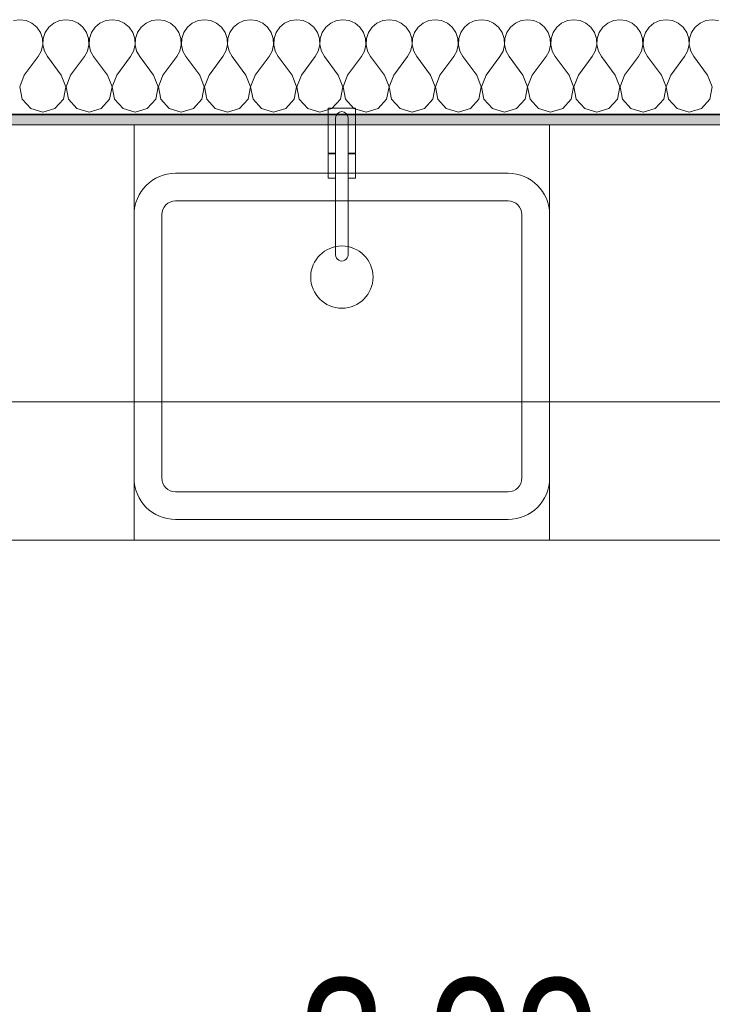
# Model space of a CAD drawing. Header units: centimetres. Extents: x -7.1 to 26.5, y -14.7 to 18.1.
# Tile 30 of 186: x 3.7 to 4.7, y 2.3 to 3.7. Entities that reach past the tile are written whole.
import ezdxf

# ---------------------------------------------------------------- set-up
doc = ezdxf.new("R2010")
doc.units = ezdxf.units.CM
doc.header["$LTSCALE"] = 10
doc.header["$PDMODE"] = 65
doc.linetypes.add('AUSGEZOGEN', pattern=[0])
for name, color, linetype in [('XR$1$015 Murs intérieurs', 7, 'Continuous'), ('XR$1$015 Murs intérieurs – Lignes de séparation des couches', 7, 'Continuous'), ('XR$1$065 Mobilier installé', 7, 'Continuous'), ('XR$1$080 Définition des locaux – Contour', 7, 'Continuous'), ('XR$2$105 Cotations100', 7, 'Continuous'), ('XR$3$015 Murs intérieurs – Hachures des composants', 7, 'Continuous')]:
    doc.layers.add(name, color=color, linetype=linetype)
doc.styles.add('ARIAL', font='arial.ttf')
doc.dimstyles.new('DIMSTYLE_3', dxfattribs={"dimtxt": 0.2, "dimasz": 0.3, "dimexe": 0, "dimexo": 0, "dimgap": 0.1, "dimtad": 2, "dimrnd": 0.005, "dimzin": 4, "dimdsep": 46, "dimtxsty": 'ARIAL', "dimblk1": 'ALL_ML_STRICH', "dimblk2": 'ALL_ML_STRICH', "dimsah": 1, "dimcen": 0, "dimclrd": 7, "dimclre": 7, "dimclrt": 7, "dimadec": 0, "dimazin": 0, "dimtfac": 1, "dimtdec": 0, "dimtix": 1, "dimtmove": 2, "dimatfit": 3, "dimfxl": 0, "dimtzin": 0, "dimlwd": 0, "dimlwe": 18, "dimarcsym": 0})

# ---------------------------------------------------------------- blocks, each defined once
blk = doc.blocks.new('COMPLEXOBJECT_38')
at = {"layer": 'XR$1$065 Mobilier installé', "color": 8, "linetype": 'AUSGEZOGEN', "lineweight": 13, "transparency": 33554687}
for p, q in [((3.8918, 3.5135), (4.1318, 3.5135)), ((4.1318, 3.5135), (4.3718, 3.5135)), ((3.8318, 3.0735), (3.8318, 3.4535)), ((4.4318, 3.4535), (4.4318, 3.0735)), ((4.3718, 3.0135), (3.8918, 3.0135))]:
    blk.add_line(p, q, dxfattribs=at)
for centre, start, end in [((3.8918, 3.4535), 90, 180), ((4.3718, 3.4535), 0, 90), ((3.8918, 3.0735), 180, 270), ((4.3718, 3.0735), 270, 0)]:
    blk.add_arc(centre, 0.06, start, end, dxfattribs=at)
blk = doc.blocks.new('COMPLEXOBJECT_39')
at = {"layer": 'XR$1$065 Mobilier installé', "color": 8, "linetype": 'AUSGEZOGEN', "lineweight": 13, "transparency": 33554687}
for p, q in [((4.1228, 3.5935), (4.1228, 3.3956)), ((4.1408, 3.3957), (4.1408, 3.5935))]:
    blk.add_line(p, q, dxfattribs=at)
for centre, start, end in [((4.1318, 3.5935), 0, 180), ((4.1318, 3.3956), 180.1472, 0.1472)]:
    blk.add_arc(centre, 0.009, start, end, dxfattribs=at)
blk = doc.blocks.new('COMPLEXOBJECT_40')
at = {"layer": 'XR$1$065 Mobilier installé', "color": 8, "linetype": 'AUSGEZOGEN', "lineweight": 13, "transparency": 33554687}
for points in [[(4.1408, 3.5935), (4.1408, 3.5425), (4.1517, 3.5425), (4.1517, 3.6075), (4.1118, 3.6075), (4.1118, 3.5425)], [(4.1118, 3.5425), (4.1228, 3.5425), (4.1228, 3.5935)]]:
    blk.add_lwpolyline(points, dxfattribs=at)
blk.add_arc((4.1318, 3.5935), 0.009, 0, 180, dxfattribs=at)
blk = doc.blocks.new('ALL_ML_STRICH')
at = {"color": 0, "linetype": 'ByBlock', "lineweight": -2}
for p, q in [((0, -0.5), (0, 0.5)), ((-0.3, -0.3), (0.3, 0.3)), ((-1, 0), (0.5, 0))]:
    blk.add_line(p, q, dxfattribs=at)
blk = doc.blocks.new('*D157')
at = {"layer": 'DEFPOINTS', "color": 7, "linetype": 'AUSGEZOGEN', "lineweight": 18, "transparency": 16777216}
for p in [(6.2718, 2.513), (2.2818, 2.0461), (2.2818, 2.0461)]:
    blk.add_point(p, dxfattribs=at)
at = {"layer": 'XR$2$105 Cotations100', "color": 7, "linetype": 'AUSGEZOGEN', "lineweight": -2, "transparency": 16777216}
for p, q in [((6.2718, 2.7835), (6.2718, 2.0461)), ((2.2818, 2.0461), (2.2818, 2.0461)), ((2.2818, 2.0461), (6.2718, 2.0461))]:
    blk.add_line(p, q, dxfattribs=at)
at = {"layer": 'XR$2$105 Cotations100', "color": 7, "linetype": 'AUSGEZOGEN', "lineweight": 18, "transparency": 16777216, "xscale": 0.3, "yscale": 0.3, "zscale": 0.3, "rotation": 180}
blk.add_blockref('ALL_ML_STRICH', (2.2818, 2.0461), dxfattribs=at)
at = {"layer": 'XR$2$105 Cotations100', "color": 7, "linetype": 'AUSGEZOGEN', "lineweight": 18, "transparency": 16777216, "xscale": 0.3, "yscale": 0.3, "zscale": 0.3}
blk.add_blockref('ALL_ML_STRICH', (6.2718, 2.0461), dxfattribs=at)
at = {"layer": 'XR$2$105 Cotations100', "color": 7, "linetype": 'AUSGEZOGEN', "lineweight": 18, "transparency": 16777216, "insert": (4.2882, 2.2496), "char_height": 0.2, "width": 0.64, "attachment_point": 5, "style": 'ARIAL'}
blk.add_mtext('\\W0.80;\\A1;{\\A1;{3.99\\H0.132000;\\S^ ;}}', dxfattribs=at)
blk = doc.blocks.new('COMPLEXOBJECT_166')
at = {"layer": 'XR$3$015 Murs intérieurs – Hachures des composants', "color": 8, "linetype": 'AUSGEZOGEN', "lineweight": 13, "transparency": 33554687}
for p, q in [((3.6667, 3.7352), (3.6576, 3.7339)), ((3.6758, 3.7339), (3.6667, 3.7352)), ((3.6842, 3.7302), (3.6758, 3.7339)), ((3.6913, 3.7243), (3.6842, 3.7302)), ((3.7158, 3.7302), (3.7087, 3.7243)), ((3.7242, 3.7339), (3.7158, 3.7302)), ((3.7333, 3.7352), (3.7242, 3.7339)), ((3.7424, 3.7339), (3.7333, 3.7352)), ((3.7509, 3.7302), (3.7424, 3.7339)), ((3.7579, 3.7243), (3.7509, 3.7302)), ((3.7825, 3.7302), (3.7754, 3.7243)), ((3.7909, 3.7339), (3.7825, 3.7302)), ((3.8, 3.7352), (3.7909, 3.7339)), ((3.8091, 3.7339), (3.8, 3.7352)), ((3.8175, 3.7302), (3.8091, 3.7339)), ((3.8246, 3.7243), (3.8175, 3.7302)), ((3.8491, 3.7302), (3.8421, 3.7243)), ((3.8576, 3.7339), (3.8491, 3.7302)), ((3.8667, 3.7352), (3.8576, 3.7339)), ((3.8758, 3.7339), (3.8667, 3.7352)), ((3.8842, 3.7302), (3.8758, 3.7339)), ((3.8913, 3.7243), (3.8842, 3.7302)), ((3.9158, 3.7302), (3.9087, 3.7243)), ((3.9242, 3.7339), (3.9158, 3.7302)), ((3.9333, 3.7352), (3.9242, 3.7339)), ((3.9424, 3.7339), (3.9333, 3.7352)), ((3.9509, 3.7302), (3.9424, 3.7339)), ((3.9579, 3.7243), (3.9509, 3.7302)), ((3.9825, 3.7302), (3.9754, 3.7243)), ((3.9909, 3.7339), (3.9825, 3.7302)), ((4, 3.7352), (3.9909, 3.7339)), ((4.0091, 3.7339), (4, 3.7352)), ((4.0175, 3.7302), (4.0091, 3.7339)), ((4.0246, 3.7243), (4.0175, 3.7302)), ((4.0491, 3.7302), (4.0421, 3.7243)), ((4.0576, 3.7339), (4.0491, 3.7302)), ((4.0667, 3.7352), (4.0576, 3.7339)), ((4.0758, 3.7339), (4.0667, 3.7352)), ((4.0842, 3.7302), (4.0758, 3.7339)), ((4.0913, 3.7243), (4.0842, 3.7302)), ((4.1158, 3.7302), (4.1087, 3.7243)), ((4.1242, 3.7339), (4.1158, 3.7302)), ((4.1333, 3.7352), (4.1242, 3.7339)), ((4.1424, 3.7339), (4.1333, 3.7352)), ((4.1509, 3.7302), (4.1424, 3.7339)), ((4.1579, 3.7243), (4.1509, 3.7302)), ((4.1825, 3.7302), (4.1754, 3.7243)), ((4.1909, 3.7339), (4.1825, 3.7302)), ((4.2, 3.7352), (4.1909, 3.7339)), ((4.2091, 3.7339), (4.2, 3.7352)), ((4.2175, 3.7302), (4.2091, 3.7339)), ((4.2246, 3.7243), (4.2175, 3.7302)), ((4.2491, 3.7302), (4.2421, 3.7243)), ((4.2576, 3.7339), (4.2491, 3.7302)), ((4.2667, 3.7352), (4.2576, 3.7339)), ((4.2758, 3.7339), (4.2667, 3.7352)), ((4.2842, 3.7302), (4.2758, 3.7339)), ((4.2913, 3.7243), (4.2842, 3.7302)), ((4.3158, 3.7302), (4.3087, 3.7243)), ((4.3242, 3.7339), (4.3158, 3.7302)), ((4.3333, 3.7352), (4.3242, 3.7339)), ((4.3424, 3.7339), (4.3333, 3.7352)), ((4.3509, 3.7302), (4.3424, 3.7339)), ((4.3579, 3.7243), (4.3509, 3.7302)), ((4.3825, 3.7302), (4.3754, 3.7243)), ((4.3909, 3.7339), (4.3825, 3.7302)), ((4.4, 3.7352), (4.3909, 3.7339)), ((4.4091, 3.7339), (4.4, 3.7352)), ((4.4175, 3.7302), (4.4091, 3.7339)), ((4.4246, 3.7243), (4.4175, 3.7302)), ((4.4491, 3.7302), (4.4421, 3.7243)), ((4.4576, 3.7339), (4.4491, 3.7302)), ((4.4667, 3.7352), (4.4576, 3.7339)), ((4.4758, 3.7339), (4.4667, 3.7352)), ((4.4842, 3.7302), (4.4758, 3.7339)), ((4.4913, 3.7243), (4.4842, 3.7302)), ((4.5158, 3.7302), (4.5087, 3.7243)), ((4.5242, 3.7339), (4.5158, 3.7302)), ((4.5333, 3.7352), (4.5242, 3.7339)), ((4.5424, 3.7339), (4.5333, 3.7352)), ((4.5509, 3.7302), (4.5424, 3.7339)), ((4.5579, 3.7243), (4.5509, 3.7302)), ((4.5825, 3.7302), (4.5754, 3.7243)), ((4.5909, 3.7339), (4.5825, 3.7302)), ((4.6, 3.7352), (4.5909, 3.7339)), ((4.6091, 3.7339), (4.6, 3.7352)), ((4.6175, 3.7302), (4.6091, 3.7339)), ((4.6246, 3.7243), (4.6175, 3.7302)), ((4.6491, 3.7302), (4.6421, 3.7243)), ((4.6576, 3.7339), (4.6491, 3.7302)), ((4.6667, 3.7352), (4.6576, 3.7339)), ((4.6758, 3.7339), (4.6667, 3.7352)), ((3.6965, 3.7167), (3.6913, 3.7243)), ((3.6994, 3.708), (3.6965, 3.7167)), ((3.7035, 3.7167), (3.7006, 3.708)), ((3.7087, 3.7243), (3.7035, 3.7167)), ((3.7631, 3.7167), (3.7579, 3.7243)), ((3.7661, 3.708), (3.7631, 3.7167)), ((3.7702, 3.7167), (3.7672, 3.708)), ((3.7754, 3.7243), (3.7702, 3.7167)), ((3.8298, 3.7167), (3.8246, 3.7243)), ((3.8328, 3.708), (3.8298, 3.7167)), ((3.8369, 3.7167), (3.8339, 3.708)), ((3.8421, 3.7243), (3.8369, 3.7167)), ((3.8965, 3.7167), (3.8913, 3.7243)), ((3.8994, 3.708), (3.8965, 3.7167)), ((3.9035, 3.7167), (3.9006, 3.708)), ((3.9087, 3.7243), (3.9035, 3.7167)), ((3.9631, 3.7167), (3.9579, 3.7243)), ((3.9661, 3.708), (3.9631, 3.7167)), ((3.9702, 3.7167), (3.9672, 3.708)), ((3.9754, 3.7243), (3.9702, 3.7167)), ((4.0298, 3.7167), (4.0246, 3.7243)), ((4.0328, 3.708), (4.0298, 3.7167)), ((4.0369, 3.7167), (4.0339, 3.708)), ((4.0421, 3.7243), (4.0369, 3.7167)), ((4.0965, 3.7167), (4.0913, 3.7243)), ((4.0994, 3.708), (4.0965, 3.7167)), ((4.1035, 3.7167), (4.1006, 3.708)), ((4.1087, 3.7243), (4.1035, 3.7167)), ((4.1631, 3.7167), (4.1579, 3.7243)), ((4.1661, 3.708), (4.1631, 3.7167)), ((4.1702, 3.7167), (4.1672, 3.708)), ((4.1754, 3.7243), (4.1702, 3.7167)), ((4.2298, 3.7167), (4.2246, 3.7243)), ((4.2328, 3.708), (4.2298, 3.7167)), ((4.2369, 3.7167), (4.2339, 3.708)), ((4.2421, 3.7243), (4.2369, 3.7167)), ((4.2965, 3.7167), (4.2913, 3.7243)), ((4.2994, 3.708), (4.2965, 3.7167)), ((4.3035, 3.7167), (4.3006, 3.708)), ((4.3087, 3.7243), (4.3035, 3.7167)), ((4.3631, 3.7167), (4.3579, 3.7243)), ((4.3661, 3.708), (4.3631, 3.7167)), ((4.3702, 3.7167), (4.3672, 3.708)), ((4.3754, 3.7243), (4.3702, 3.7167)), ((4.4298, 3.7167), (4.4246, 3.7243)), ((4.4328, 3.708), (4.4298, 3.7167)), ((4.4369, 3.7167), (4.4339, 3.708)), ((4.4421, 3.7243), (4.4369, 3.7167)), ((4.4965, 3.7167), (4.4913, 3.7243)), ((4.4994, 3.708), (4.4965, 3.7167)), ((4.5035, 3.7167), (4.5006, 3.708)), ((4.5087, 3.7243), (4.5035, 3.7167)), ((4.5631, 3.7167), (4.5579, 3.7243)), ((4.5661, 3.708), (4.5631, 3.7167)), ((4.5702, 3.7167), (4.5672, 3.708)), ((4.5754, 3.7243), (4.5702, 3.7167)), ((4.6298, 3.7167), (4.6246, 3.7243)), ((4.6328, 3.708), (4.6298, 3.7167)), ((4.6369, 3.7167), (4.6339, 3.708)), ((4.6421, 3.7243), (4.6369, 3.7167)), ((3.6978, 3.6899), (3.6999, 3.6988)), ((3.6999, 3.6988), (3.6994, 3.708)), ((3.7006, 3.708), (3.7001, 3.6988)), ((3.7001, 3.6988), (3.7022, 3.6899)), ((3.7645, 3.6899), (3.7665, 3.6988)), ((3.7665, 3.6988), (3.7661, 3.708)), ((3.7672, 3.708), (3.7668, 3.6988)), ((3.7668, 3.6988), (3.7689, 3.6899)), ((3.8311, 3.6899), (3.8332, 3.6988)), ((3.8332, 3.6988), (3.8328, 3.708)), ((3.8339, 3.708), (3.8335, 3.6988)), ((3.8335, 3.6988), (3.8355, 3.6899)), ((3.8978, 3.6899), (3.8999, 3.6988)), ((3.8999, 3.6988), (3.8994, 3.708)), ((3.9006, 3.708), (3.9001, 3.6988)), ((3.9001, 3.6988), (3.9022, 3.6899)), ((3.9645, 3.6899), (3.9665, 3.6988)), ((3.9665, 3.6988), (3.9661, 3.708)), ((3.9672, 3.708), (3.9668, 3.6988)), ((3.9668, 3.6988), (3.9689, 3.6899)), ((4.0311, 3.6899), (4.0332, 3.6988)), ((4.0332, 3.6988), (4.0328, 3.708)), ((4.0339, 3.708), (4.0335, 3.6988)), ((4.0335, 3.6988), (4.0355, 3.6899)), ((4.0978, 3.6899), (4.0999, 3.6988)), ((4.0999, 3.6988), (4.0994, 3.708)), ((4.1006, 3.708), (4.1001, 3.6988)), ((4.1001, 3.6988), (4.1022, 3.6899)), ((4.1645, 3.6899), (4.1665, 3.6988)), ((4.1665, 3.6988), (4.1661, 3.708)), ((4.1672, 3.708), (4.1668, 3.6988)), ((4.1668, 3.6988), (4.1689, 3.6899)), ((4.2311, 3.6899), (4.2332, 3.6988)), ((4.2332, 3.6988), (4.2328, 3.708)), ((4.2339, 3.708), (4.2335, 3.6988)), ((4.2335, 3.6988), (4.2355, 3.6899)), ((4.2978, 3.6899), (4.2999, 3.6988)), ((4.2999, 3.6988), (4.2994, 3.708)), ((4.3006, 3.708), (4.3001, 3.6988)), ((4.3001, 3.6988), (4.3022, 3.6899)), ((4.3645, 3.6899), (4.3665, 3.6988)), ((4.3665, 3.6988), (4.3661, 3.708)), ((4.3672, 3.708), (4.3668, 3.6988)), ((4.3668, 3.6988), (4.3689, 3.6899)), ((4.4311, 3.6899), (4.4332, 3.6988)), ((4.4332, 3.6988), (4.4328, 3.708)), ((4.4339, 3.708), (4.4335, 3.6988)), ((4.4335, 3.6988), (4.4355, 3.6899)), ((4.4978, 3.6899), (4.4999, 3.6988)), ((4.4999, 3.6988), (4.4994, 3.708)), ((4.5006, 3.708), (4.5001, 3.6988)), ((4.5001, 3.6988), (4.5022, 3.6899)), ((4.5645, 3.6899), (4.5665, 3.6988)), ((4.5665, 3.6988), (4.5661, 3.708)), ((4.5672, 3.708), (4.5668, 3.6988)), ((4.5668, 3.6988), (4.5689, 3.6899)), ((4.6311, 3.6899), (4.6332, 3.6988)), ((4.6332, 3.6988), (4.6328, 3.708)), ((4.6339, 3.708), (4.6335, 3.6988)), ((4.6335, 3.6988), (4.6355, 3.6899)), ((3.6933, 3.6818), (3.6978, 3.6899)), ((3.7022, 3.6899), (3.7067, 3.6818)), ((3.76, 3.6818), (3.7645, 3.6899)), ((3.7689, 3.6899), (3.7733, 3.6818)), ((3.8267, 3.6818), (3.8311, 3.6899)), ((3.8355, 3.6899), (3.84, 3.6818)), ((3.8933, 3.6818), (3.8978, 3.6899)), ((3.9022, 3.6899), (3.9067, 3.6818)), ((3.96, 3.6818), (3.9645, 3.6899)), ((3.9689, 3.6899), (3.9733, 3.6818)), ((4.0267, 3.6818), (4.0311, 3.6899)), ((4.0355, 3.6899), (4.04, 3.6818)), ((4.0933, 3.6818), (4.0978, 3.6899)), ((4.1022, 3.6899), (4.1067, 3.6818)), ((4.16, 3.6818), (4.1645, 3.6899)), ((4.1689, 3.6899), (4.1733, 3.6818)), ((4.2267, 3.6818), (4.2311, 3.6899)), ((4.2355, 3.6899), (4.24, 3.6818)), ((4.2933, 3.6818), (4.2978, 3.6899)), ((4.3022, 3.6899), (4.3067, 3.6818)), ((4.36, 3.6818), (4.3645, 3.6899)), ((4.3689, 3.6899), (4.3733, 3.6818)), ((4.4267, 3.6818), (4.4311, 3.6899)), ((4.4355, 3.6899), (4.44, 3.6818)), ((4.4933, 3.6818), (4.4978, 3.6899)), ((4.5022, 3.6899), (4.5067, 3.6818)), ((4.56, 3.6818), (4.5645, 3.6899)), ((4.5689, 3.6899), (4.5733, 3.6818)), ((4.6267, 3.6818), (4.6311, 3.6899)), ((4.6355, 3.6899), (4.64, 3.6818)), ((3.6733, 3.6552), (3.6933, 3.6818)), ((3.7267, 3.6552), (3.7067, 3.6818)), ((3.74, 3.6552), (3.76, 3.6818)), ((3.7933, 3.6552), (3.7733, 3.6818)), ((3.8067, 3.6552), (3.8267, 3.6818)), ((3.86, 3.6552), (3.84, 3.6818)), ((3.8733, 3.6552), (3.8933, 3.6818)), ((3.9267, 3.6552), (3.9067, 3.6818)), ((3.94, 3.6552), (3.96, 3.6818)), ((3.9933, 3.6552), (3.9733, 3.6818)), ((4.0067, 3.6552), (4.0267, 3.6818)), ((4.06, 3.6552), (4.04, 3.6818)), ((4.0733, 3.6552), (4.0933, 3.6818)), ((4.1267, 3.6552), (4.1067, 3.6818)), ((4.14, 3.6552), (4.16, 3.6818)), ((4.1933, 3.6552), (4.1733, 3.6818)), ((4.2067, 3.6552), (4.2267, 3.6818)), ((4.26, 3.6552), (4.24, 3.6818)), ((4.2733, 3.6552), (4.2933, 3.6818)), ((4.3267, 3.6552), (4.3067, 3.6818)), ((4.34, 3.6552), (4.36, 3.6818)), ((4.3933, 3.6552), (4.3733, 3.6818)), ((4.4067, 3.6552), (4.4267, 3.6818)), ((4.46, 3.6552), (4.44, 3.6818)), ((4.4733, 3.6552), (4.4933, 3.6818)), ((4.5267, 3.6552), (4.5067, 3.6818)), ((4.54, 3.6552), (4.56, 3.6818)), ((4.5933, 3.6552), (4.5733, 3.6818)), ((4.6067, 3.6552), (4.6267, 3.6818)), ((4.66, 3.6552), (4.64, 3.6818)), ((3.6733, 3.6552), (3.6668, 3.6382)), ((3.7332, 3.6382), (3.7267, 3.6552)), ((3.74, 3.6552), (3.7335, 3.6382)), ((3.7999, 3.6382), (3.7933, 3.6552)), ((3.8067, 3.6552), (3.8001, 3.6382)), ((3.8665, 3.6382), (3.86, 3.6552)), ((3.8733, 3.6552), (3.8668, 3.6382)), ((3.9332, 3.6382), (3.9267, 3.6552)), ((3.94, 3.6552), (3.9335, 3.6382)), ((3.9999, 3.6382), (3.9933, 3.6552)), ((4.0067, 3.6552), (4.0001, 3.6382)), ((4.0665, 3.6382), (4.06, 3.6552)), ((4.0733, 3.6552), (4.0668, 3.6382)), ((4.1332, 3.6382), (4.1267, 3.6552)), ((4.14, 3.6552), (4.1335, 3.6382)), ((4.1999, 3.6382), (4.1933, 3.6552)), ((4.2067, 3.6552), (4.2001, 3.6382)), ((4.2665, 3.6382), (4.26, 3.6552)), ((4.2733, 3.6552), (4.2668, 3.6382)), ((4.3332, 3.6382), (4.3267, 3.6552)), ((4.34, 3.6552), (4.3335, 3.6382)), ((4.3999, 3.6382), (4.3933, 3.6552)), ((4.4067, 3.6552), (4.4001, 3.6382)), ((4.4665, 3.6382), (4.46, 3.6552)), ((4.4733, 3.6552), (4.4668, 3.6382)), ((4.5332, 3.6382), (4.5267, 3.6552)), ((4.54, 3.6552), (4.5335, 3.6382)), ((4.5999, 3.6382), (4.5933, 3.6552)), ((4.6067, 3.6552), (4.6001, 3.6382)), ((4.6665, 3.6382), (4.66, 3.6552)), ((3.6668, 3.6382), (3.6702, 3.6203)), ((3.7298, 3.6203), (3.7332, 3.6382)), ((3.7335, 3.6382), (3.7369, 3.6203)), ((3.7965, 3.6203), (3.7999, 3.6382)), ((3.8001, 3.6382), (3.8035, 3.6203)), ((3.8631, 3.6203), (3.8665, 3.6382)), ((3.8668, 3.6382), (3.8702, 3.6203)), ((3.9298, 3.6203), (3.9332, 3.6382)), ((3.9335, 3.6382), (3.9369, 3.6203)), ((3.9965, 3.6203), (3.9999, 3.6382)), ((4.0001, 3.6382), (4.0035, 3.6203)), ((4.0631, 3.6203), (4.0665, 3.6382)), ((4.0668, 3.6382), (4.0702, 3.6203)), ((4.1298, 3.6203), (4.1332, 3.6382)), ((4.1335, 3.6382), (4.1369, 3.6203)), ((4.1965, 3.6203), (4.1999, 3.6382)), ((4.2001, 3.6382), (4.2035, 3.6203)), ((4.2631, 3.6203), (4.2665, 3.6382)), ((4.2668, 3.6382), (4.2702, 3.6203)), ((4.3298, 3.6203), (4.3332, 3.6382)), ((4.3335, 3.6382), (4.3369, 3.6203)), ((4.3965, 3.6203), (4.3999, 3.6382)), ((4.4001, 3.6382), (4.4035, 3.6203)), ((4.4631, 3.6203), (4.4665, 3.6382)), ((4.4668, 3.6382), (4.4702, 3.6203)), ((4.5298, 3.6203), (4.5332, 3.6382)), ((4.5335, 3.6382), (4.5369, 3.6203)), ((4.5965, 3.6203), (4.5999, 3.6382)), ((4.6001, 3.6382), (4.6035, 3.6203)), ((4.6631, 3.6203), (4.6665, 3.6382)), ((3.6702, 3.6203), (3.6825, 3.6068)), ((3.7175, 3.6068), (3.7298, 3.6203)), ((3.7369, 3.6203), (3.7491, 3.6068)), ((3.7842, 3.6068), (3.7965, 3.6203)), ((3.8035, 3.6203), (3.8158, 3.6068)), ((3.8509, 3.6068), (3.8631, 3.6203)), ((3.8702, 3.6203), (3.8825, 3.6068)), ((3.9175, 3.6068), (3.9298, 3.6203)), ((3.9369, 3.6203), (3.9491, 3.6068)), ((3.9842, 3.6068), (3.9965, 3.6203)), ((4.0035, 3.6203), (4.0158, 3.6068)), ((4.0509, 3.6068), (4.0631, 3.6203)), ((4.0702, 3.6203), (4.0825, 3.6068)), ((4.1175, 3.6068), (4.1298, 3.6203)), ((4.1369, 3.6203), (4.1491, 3.6068)), ((4.1842, 3.6068), (4.1965, 3.6203)), ((4.2035, 3.6203), (4.2158, 3.6068)), ((4.2509, 3.6068), (4.2631, 3.6203)), ((4.2702, 3.6203), (4.2825, 3.6068)), ((4.3175, 3.6068), (4.3298, 3.6203)), ((4.3369, 3.6203), (4.3491, 3.6068)), ((4.3842, 3.6068), (4.3965, 3.6203)), ((4.4035, 3.6203), (4.4158, 3.6068)), ((4.4509, 3.6068), (4.4631, 3.6203)), ((4.4702, 3.6203), (4.4825, 3.6068)), ((4.5175, 3.6068), (4.5298, 3.6203)), ((4.5369, 3.6203), (4.5491, 3.6068)), ((4.5842, 3.6068), (4.5965, 3.6203)), ((4.6035, 3.6203), (4.6158, 3.6068)), ((4.6509, 3.6068), (4.6631, 3.6203)), ((3.6825, 3.6068), (3.7, 3.6018)), ((3.7, 3.6018), (3.7175, 3.6068)), ((3.7491, 3.6068), (3.7667, 3.6018)), ((3.7667, 3.6018), (3.7842, 3.6068)), ((3.8158, 3.6068), (3.8333, 3.6018)), ((3.8333, 3.6018), (3.8509, 3.6068)), ((3.8825, 3.6068), (3.9, 3.6018)), ((3.9, 3.6018), (3.9175, 3.6068)), ((3.9491, 3.6068), (3.9667, 3.6018)), ((3.9667, 3.6018), (3.9842, 3.6068)), ((4.0158, 3.6068), (4.0333, 3.6018)), ((4.0333, 3.6018), (4.0509, 3.6068)), ((4.0825, 3.6068), (4.1, 3.6018)), ((4.1, 3.6018), (4.1175, 3.6068)), ((4.1491, 3.6068), (4.1667, 3.6018)), ((4.1667, 3.6018), (4.1842, 3.6068)), ((4.2158, 3.6068), (4.2333, 3.6018)), ((4.2333, 3.6018), (4.2509, 3.6068)), ((4.2825, 3.6068), (4.3, 3.6018)), ((4.3, 3.6018), (4.3175, 3.6068)), ((4.3491, 3.6068), (4.3667, 3.6018)), ((4.3667, 3.6018), (4.3842, 3.6068)), ((4.4158, 3.6068), (4.4333, 3.6018)), ((4.4333, 3.6018), (4.4509, 3.6068)), ((4.4825, 3.6068), (4.5, 3.6018)), ((4.5, 3.6018), (4.5175, 3.6068)), ((4.5491, 3.6068), (4.5667, 3.6018)), ((4.5667, 3.6018), (4.5842, 3.6068)), ((4.6158, 3.6068), (4.6333, 3.6018)), ((4.6333, 3.6018), (4.6509, 3.6068))]:
    blk.add_line(p, q, dxfattribs=at)

msp = doc.modelspace()

# ---------------------------------------------------------------- hatches: boundary and pattern name
at = {"layer": 'XR$3$015 Murs intérieurs – Hachures des composants', "linetype": 'AUSGEZOGEN', "lineweight": 13, "true_color": 0x202020, "transparency": 33554687}
msp.add_hatch(color=250, dxfattribs=at).paths.add_polyline_path([(6.2568, 3.5985), (2.2818, 3.5985), (2.2818, 3.5835), (6.2568, 3.5835)])

# ---------------------------------------------------------------- linework, layer by layer
at = {"layer": 'XR$1$015 Murs intérieurs', "color": 7, "linetype": 'AUSGEZOGEN', "lineweight": 18, "transparency": 33554687}
msp.add_line((2.2818, 3.5835), (6.2568, 3.5835), dxfattribs=at)
at = {"layer": 'XR$1$015 Murs intérieurs – Lignes de séparation des couches', "color": 7, "linetype": 'AUSGEZOGEN', "lineweight": 35, "transparency": 33554687}
msp.add_line((2.2818, 3.5985), (6.1168, 3.5985), dxfattribs=at)
at = {"layer": 'XR$1$065 Mobilier installé', "color": 8, "linetype": 'AUSGEZOGEN', "lineweight": 13, "transparency": 33554687}
for p, q in [((6.2518, 3.5835), (2.2818, 3.5835)), ((4.4318, 3.5835), (3.8318, 3.5835)), ((3.8918, 3.4735), (4.1318, 3.4735)), ((4.1318, 3.4735), (4.3718, 3.4735)), ((3.8718, 3.0735), (3.8718, 3.4535)), ((4.3918, 3.4535), (4.3918, 3.0735)), ((3.8318, 2.9835), (3.8318, 3.0735)), ((4.4318, 2.9835), (4.4318, 3.0735)), ((4.3718, 3.0535), (3.8918, 3.0535)), ((6.2518, 2.9835), (2.2818, 2.9835)), ((3.8318, 2.9835), (4.4318, 2.9835))]:
    msp.add_line(p, q, dxfattribs=at)
for points in [[(3.8318, 3.1835), (3.5318, 3.1835), (3.5318, 3.5835), (3.8318, 3.5835), (3.8318, 3.1835)], [(4.4318, 3.1835), (3.8318, 3.1835), (3.8318, 3.5835), (4.4318, 3.5835), (4.4318, 3.1835)], [(5.0318, 3.1835), (4.4318, 3.1835), (4.4318, 3.5835), (5.0318, 3.5835), (5.0318, 3.1835)], [(4.1121, 3.5065), (4.1228, 3.5065), (4.1228, 3.5415), (4.1121, 3.5415), (4.1121, 3.5065)], [(4.1515, 3.5065), (4.1515, 3.5415), (4.1408, 3.5415), (4.1408, 3.5065), (4.1515, 3.5065)]]:
    msp.add_lwpolyline(points, close=True, dxfattribs=at)
msp.add_circle((4.1318, 3.3635), 0.045, dxfattribs=at)
for centre, start, end in [((3.8918, 3.4535), 90, 180), ((4.3718, 3.4535), 0, 90), ((3.8918, 3.0735), 180, 270), ((4.3718, 3.0735), 270, 0)]:
    msp.add_arc(centre, 0.02, start, end, dxfattribs=at)
at = {"layer": 'XR$1$080 Définition des locaux – Contour', "color": 8, "linetype": 'AUSGEZOGEN', "lineweight": 13, "transparency": 33554687}
msp.add_lwpolyline([(8.5618, -3.6456), (8.5618, 3.5835), (7.4318, 3.5835), (6.2318, 3.5835), (2.2818, 3.5835), (2.2818, -3.6456), (8.5618, -3.6456)], close=True, dxfattribs=at)

# ---------------------------------------------------------------- block references
at = {"layer": 'XR$1$065 Mobilier installé', "color": 8, "linetype": 'AUSGEZOGEN', "lineweight": 13, "transparency": 33554687}
for name in ['COMPLEXOBJECT_40', 'COMPLEXOBJECT_39', 'COMPLEXOBJECT_38']:
    msp.add_blockref(name, (0, 0), dxfattribs=at)
at = {"layer": 'XR$3$015 Murs intérieurs – Hachures des composants', "color": 8, "linetype": 'AUSGEZOGEN', "lineweight": 13, "transparency": 33554687}
msp.add_blockref('COMPLEXOBJECT_166', (0, 0), dxfattribs=at)

# ---------------------------------------------------------------- dimensions: what is measured, and where the dimension line sits
at = {"layer": 'XR$2$105 Cotations100', "color": 7, "linetype": 'AUSGEZOGEN', "lineweight": 18, "transparency": 33554687}
dim = msp.add_linear_dim(base=(6.2718, 2.0461), p1=(2.2818, 2.0461), p2=(6.2718, 2.7835), dimstyle='DIMSTYLE_3', override={"dimpost": '<>', "dimclrd": 7, "dimclre": 7, "dimclrt": 7, "dimlwd": 0, "dimlwe": 18}, dxfattribs=at)
dim.commit()
dim.dimension.update_dxf_attribs({"geometry": '*D157', "text_midpoint": (4.2882, 2.2496), "dimtype": 160})

doc.saveas('drawing.dxf')
